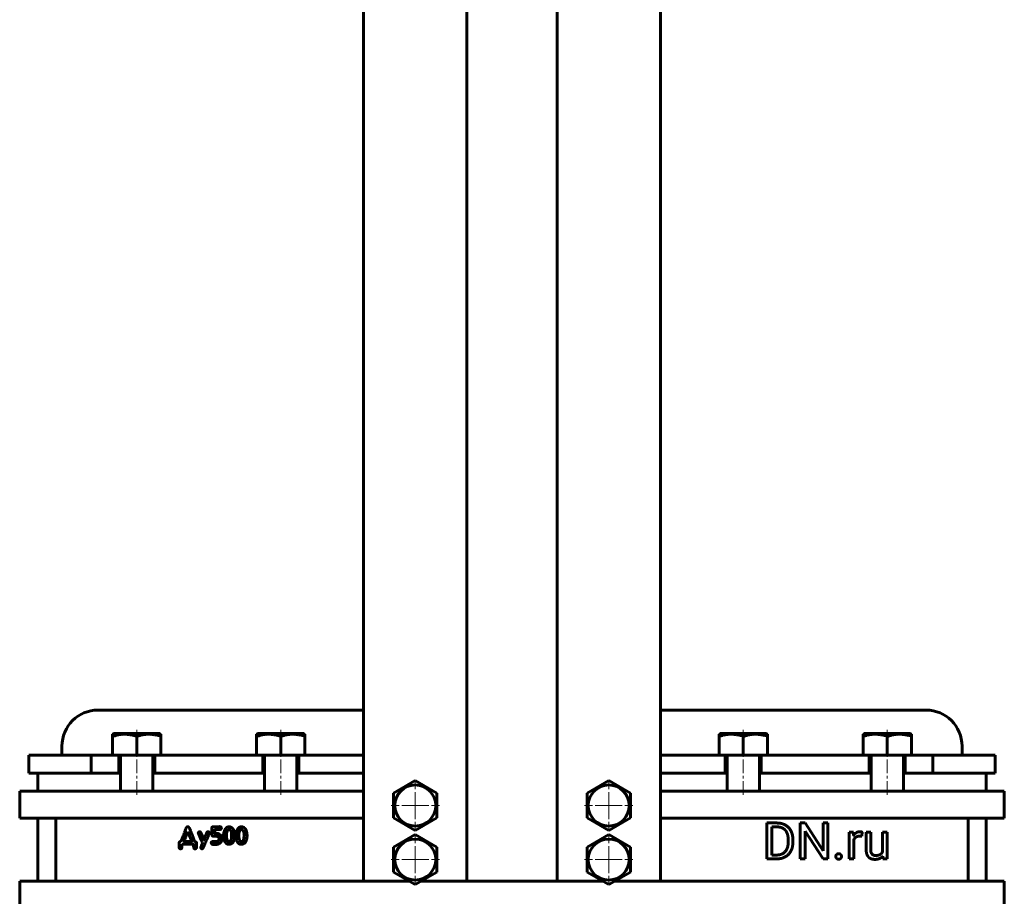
# Model space of a CAD drawing. Header units: millimetres. Extents: x -301 to 301, y -848 to 848.
# Tile 2 of 5: x -273 to 274, y -126 to 361. Entities that reach past the tile are written whole.
import ezdxf

# ---------------------------------------------------------------- set-up
doc = ezdxf.new("R2010")
doc.units = ezdxf.units.MM
doc.linetypes.add('K5LT_AXLED', pattern=[12, 7.5, -1.5, 1.5, -1.5])
doc.linetypes.add('K5LT_BASIC', pattern=[0])
doc.layers.add('Системный слой (1)', color=7, linetype='Continuous', true_color=0x6c6c6c)

# ---------------------------------------------------------------- blocks, each defined once
blk = doc.blocks.new('U29')
at = {"layer": 'Системный слой (1)', "color": 143, "linetype": 'K5LT_BASIC', "lineweight": 60, "true_color": 0x33acca}
for p, q in [((-138.5, -57.14), (-137.5, -57.14)), ((-119.5, -57.14), (-118.5, -57.14))]:
    blk.add_line(p, q, dxfattribs=at)
blk = doc.blocks.new('U30')
at = {"layer": 'Системный слой (1)', "color": 143, "linetype": 'K5LT_BASIC', "lineweight": 60, "true_color": 0x33acca}
for p, q in [((198.5, -57.14), (199.5, -57.14)), ((217.5, -57.14), (218.5, -57.14))]:
    blk.add_line(p, q, dxfattribs=at)
blk = doc.blocks.new('U32')
at = {"layer": 'Системный слой (1)', "color": 143, "linetype": 'K5LT_BASIC', "lineweight": 60, "true_color": 0x33acca}
for p, q in [((118.5, -57.14), (119.5, -57.14)), ((137.5, -57.14), (138.5, -57.14))]:
    blk.add_line(p, q, dxfattribs=at)
blk = doc.blocks.new('U33')
at = {"layer": 'Системный слой (1)', "color": 143, "linetype": 'K5LT_BASIC', "lineweight": 60, "true_color": 0x33acca}
for p, q in [((-25, 456.06), (-25, 537.86)), ((-25, -117.14), (-25, 399.75))]:
    blk.add_line(p, q, dxfattribs=at)
blk = doc.blocks.new('U34')
at = {"layer": 'Системный слой (1)', "color": 143, "linetype": 'K5LT_BASIC', "lineweight": 60, "true_color": 0x33acca}
for p, q in [((25, 452.96), (25, 537.86)), ((25, 429.97), (25, 429.97)), ((25, -117.14), (25, 399.75))]:
    blk.add_line(p, q, dxfattribs=at)
blk = doc.blocks.new('U35')
at = {"layer": 'Системный слой (1)', "color": 143, "linetype": 'K5LT_BASIC', "lineweight": 60, "true_color": 0x33acca}
for p, q in [((-218.5, -57.14), (-217.5, -57.14)), ((-199.5, -57.14), (-198.5, -57.14))]:
    blk.add_line(p, q, dxfattribs=at)
blk = doc.blocks.new('U37')
at = {"layer": 'Системный слой (1)', "color": 143, "linetype": 'K5LT_BASIC', "lineweight": 60, "true_color": 0x33acca}
for p, q in [((-118.5, -57.14), (-82.5, -57.14)), ((82.5, -57.14), (118.5, -57.14))]:
    blk.add_line(p, q, dxfattribs=at)
blk = doc.blocks.new('U38')
at = {"layer": 'Системный слой (1)', "color": 143, "linetype": 'K5LT_BASIC', "lineweight": 60, "true_color": 0x33acca}
for p, q in [((-82.5, 446.67), (-82.5, 537.86)), ((-82.5, -117.14), (-82.5, 414.03))]:
    blk.add_line(p, q, dxfattribs=at)
blk = doc.blocks.new('U40')
at = {"layer": 'Системный слой (1)', "color": 143, "linetype": 'K5LT_BASIC', "lineweight": 60, "true_color": 0x33acca}
for p, q in [((82.5, 446.67), (82.5, 537.86)), ((82.5, -117.14), (82.5, 414.03))]:
    blk.add_line(p, q, dxfattribs=at)
blk = doc.blocks.new('U45')
at = {"layer": 'Системный слой (1)', "color": 30, "linetype": 'K5LT_AXLED', "lineweight": 18, "true_color": 0xff8000}
for q in [(-53.75, -91.74), (-67.15, -105.14), (-40.35, -105.14), (-53.75, -118.54)]:
    blk.add_line((-53.75, -105.14), q, dxfattribs=at)
blk = doc.blocks.new('U46')
at = {"layer": 'Системный слой (1)', "color": 30, "linetype": 'K5LT_AXLED', "lineweight": 18, "true_color": 0xff8000}
for q in [(-53.75, -61.74), (-67.15, -75.14), (-40.35, -75.14), (-53.75, -88.54)]:
    blk.add_line((-53.75, -75.14), q, dxfattribs=at)
blk = doc.blocks.new('U51')
at = {"layer": 'Системный слой (1)', "color": 30, "linetype": 'K5LT_AXLED', "lineweight": 18, "true_color": 0xff8000}
for q in [(53.75, -91.74), (40.35, -105.14), (67.15, -105.14), (53.75, -118.54)]:
    blk.add_line((53.75, -105.14), q, dxfattribs=at)
blk = doc.blocks.new('U52')
at = {"layer": 'Системный слой (1)', "color": 30, "linetype": 'K5LT_AXLED', "lineweight": 18, "true_color": 0xff8000}
for q in [(53.75, -61.74), (40.35, -75.14), (67.15, -75.14), (53.75, -88.54)]:
    blk.add_line((53.75, -75.14), q, dxfattribs=at)

msp = doc.modelspace()

# ---------------------------------------------------------------- linework, layer by layer
at = {"layer": 'Системный слой (1)', "color": 143, "linetype": 'K5LT_BASIC', "lineweight": 60, "true_color": 0x33acca}
for p, q in [((-230, -22.14), (-82.5, -22.14)), ((82.5, -22.14), (230, -22.14)), ((-222, -35.53), (-221.32, -35.14)), ((-222, -36.74), (-222, -35.53)), ((-222, -47.14), (-222, -36.74)), ((-195.67, -35.14), (-221.32, -35.14)), ((-208.5, -47.14), (-208.5, -36.74)), ((-195, -35.53), (-195.67, -35.14)), ((-195, -35.53), (-195, -36.74)), ((-195, -47.14), (-195, -36.74)), ((-142, -35.53), (-141.32, -35.14)), ((-142, -36.74), (-142, -35.53)), ((-142, -47.14), (-142, -36.74)), ((-115.67, -35.14), (-141.32, -35.14)), ((-128.5, -47.14), (-128.5, -36.74)), ((-115, -35.53), (-115.67, -35.14)), ((-115, -35.53), (-115, -36.74)), ((-115, -47.14), (-115, -36.74)), ((115, -35.53), (115.68, -35.14)), ((115, -36.74), (115, -35.53)), ((115, -47.14), (115, -36.74)), ((141.33, -35.14), (115.68, -35.14)), ((128.5, -47.14), (128.5, -36.74)), ((142, -35.53), (141.33, -35.14)), ((142, -35.53), (142, -36.74)), ((142, -47.14), (142, -36.74)), ((195, -35.53), (195.68, -35.14)), ((195, -36.74), (195, -35.53)), ((195, -47.14), (195, -36.74)), ((221.33, -35.14), (195.68, -35.14)), ((208.5, -47.14), (208.5, -36.74)), ((222, -35.53), (221.33, -35.14)), ((222, -35.53), (222, -36.74)), ((222, -47.14), (222, -36.74)), ((-250, -47.14), (-250, -42.14)), ((250, -47.14), (250, -42.14)), ((-268.5, -57.14), (-268.5, -47.14)), ((-268.5, -47.14), (-233.86, -47.14)), ((-233.86, -57.14), (-233.86, -47.14)), ((-233.86, -47.14), (-218.5, -47.14)), ((-218.5, -47.14), (-208.5, -47.14)), ((-218.5, -57.14), (-218.5, -47.14)), ((-217.5, -47.74), (-217.5, -67.14)), ((-208.5, -47.14), (-198.5, -47.14)), ((-199.5, -47.74), (-199.5, -67.14)), ((-198.5, -57.14), (-198.5, -47.14)), ((-198.5, -47.14), (-138.5, -47.14)), ((-138.5, -47.14), (-128.5, -47.14)), ((-138.5, -57.14), (-138.5, -47.14)), ((-137.5, -47.74), (-137.5, -67.14)), ((-128.5, -47.14), (-118.5, -47.14)), ((-119.5, -47.74), (-119.5, -67.14)), ((-118.5, -47.14), (-82.5, -47.14)), ((-118.5, -57.14), (-118.5, -47.14)), ((82.5, -47.14), (118.5, -47.14)), ((118.5, -47.14), (128.5, -47.14)), ((118.5, -57.14), (118.5, -47.14)), ((119.5, -47.74), (119.5, -67.14)), ((128.5, -47.14), (138.5, -47.14)), ((137.5, -47.74), (137.5, -67.14)), ((138.5, -57.14), (138.5, -47.14)), ((138.5, -47.14), (198.5, -47.14)), ((198.5, -47.14), (208.5, -47.14)), ((198.5, -57.14), (198.5, -47.14)), ((199.5, -47.74), (199.5, -67.14)), ((208.5, -47.14), (218.5, -47.14)), ((217.5, -47.74), (217.5, -67.14)), ((218.5, -47.14), (233.86, -47.14)), ((218.5, -57.14), (218.5, -47.14)), ((233.86, -57.14), (233.86, -47.14)), ((233.86, -47.14), (268.5, -47.14)), ((268.5, -57.14), (268.5, -47.14)), ((-233.86, -57.14), (-268.5, -57.14)), ((-263.5, -67.14), (-263.5, -57.14)), ((-233.86, -57.14), (-218.5, -57.14)), ((-198.5, -57.14), (-138.5, -57.14)), ((138.5, -57.14), (198.5, -57.14)), ((218.5, -57.14), (233.86, -57.14)), ((268.5, -57.14), (233.86, -57.14)), ((263.5, -67.14), (263.5, -57.14)), ((-65.75, -68.22), (-53.75, -61.29)), ((-53.75, -61.29), (-41.75, -68.22)), ((41.75, -68.22), (53.75, -61.29)), ((53.75, -61.29), (65.75, -68.22)), ((-273.5, -67.14), (-263.5, -67.14)), ((-273.5, -82.14), (-273.5, -67.14)), ((-263.5, -67.14), (-82.5, -67.14)), ((-65.75, -82.07), (-65.75, -68.22)), ((-41.75, -68.22), (-41.75, -82.07)), ((41.75, -82.07), (41.75, -68.22)), ((65.75, -68.22), (65.75, -82.07)), ((82.5, -67.14), (263.5, -67.14)), ((263.5, -67.14), (273.5, -67.14)), ((273.5, -82.14), (273.5, -67.14)), ((-263.5, -82.14), (-273.5, -82.14)), ((-263.5, -82.14), (-263.5, -117.14)), ((-263.5, -82.14), (-82.5, -82.14)), ((-253.5, -82.14), (-253.5, -117.14)), ((-180.1, -86.93), (-180.34, -86.97)), ((-162.42, -86.88), (-165.87, -86.92)), ((-53.75, -89), (-65.75, -82.07)), ((-41.75, -82.07), (-53.75, -89)), ((53.75, -89), (41.75, -82.07)), ((65.75, -82.07), (53.75, -89)), ((82.5, -82.14), (263.5, -82.14)), ((141.63, -84.85), (141.63, -104.79)), ((147.27, -84.85), (141.63, -84.85)), ((144.27, -87.01), (144.27, -102.64)), ((147.27, -87.01), (144.27, -87.01)), ((162.79, -84.85), (160.15, -84.85)), ((160.15, -84.85), (160.15, -104.79)), ((172.87, -100.27), (162.79, -84.85)), ((175.49, -84.85), (172.87, -84.85)), ((172.87, -84.85), (172.87, -100.27)), ((175.49, -104.79), (175.49, -84.85)), ((253.5, -82.14), (253.5, -117.14)), ((273.5, -82.14), (263.5, -82.14)), ((263.5, -82.14), (263.5, -117.14)), ((-180.1, -89.71), (-180.15, -89.71)), ((-174.27, -90.44), (-174.27, -90.52)), ((-171.2, -94.09), (-172.5, -91.13)), ((-168.17, -90.44), (-168.17, -90.34)), ((-166.8, -87.88), (-166.8, -90.95)), ((-165.18, -90.3), (-165.18, -88.61)), ((-165.11, -88.53), (-162.49, -88.53)), ((-163.87, -90.61), (-164.92, -90.61)), ((-158.59, -91.23), (-158.62, -92)), ((-154.08, -91.82), (-154.08, -91.78)), ((-151.71, -91.23), (-151.75, -92)), ((-147.2, -91.82), (-147.2, -91.78)), ((-65.75, -98.22), (-53.75, -91.29)), ((-53.75, -91.29), (-41.75, -98.22)), ((41.75, -98.22), (53.75, -91.29)), ((53.75, -91.29), (65.75, -98.22)), ((162.79, -104.79), (162.79, -89.41)), ((162.79, -89.41), (172.83, -104.79)), ((187.28, -89.97), (187.28, -104.79)), ((189.75, -89.97), (187.28, -89.97)), ((189.8, -91.66), (189.75, -89.97)), ((194.43, -92.24), (194.45, -89.89)), ((199.29, -89.97), (196.75, -89.97)), ((196.75, -89.97), (196.75, -99.53)), ((199.29, -99.56), (199.29, -89.97)), ((205.87, -89.97), (205.87, -100.75)), ((208.42, -89.97), (205.87, -89.97)), ((208.42, -104.79), (208.42, -89.97)), ((-184.92, -95.86), (-184.92, -98.45)), ((-183.4, -96.7), (-183.11, -96.67)), ((-183.4, -98.41), (-183.4, -96.7)), ((-183.11, -96.67), (-177.9, -96.67)), ((-182.23, -95.06), (-182.2, -95.15)), ((-182.2, -95.15), (-178.06, -95.15)), ((-176.85, -96.82), (-176.85, -98.11)), ((-175.24, -98.19), (-175.24, -95.94)), ((-171.96, -95.86), (-172.21, -96.62)), ((-171.13, -94.09), (-171.2, -94.09)), ((-164.11, -95.1), (-166.26, -95.1)), ((-166.14, -96.73), (-164.03, -96.73)), ((-162.72, -93.41), (-162.72, -93.95)), ((-161.11, -93.8), (-161.11, -93.45)), ((-157.3, -95.11), (-156.96, -95.11)), ((-150.42, -95.11), (-150.08, -95.11)), ((-65.75, -112.07), (-65.75, -98.22)), ((-41.75, -98.22), (-41.75, -112.07)), ((41.75, -112.07), (41.75, -98.22)), ((65.75, -98.22), (65.75, -112.07)), ((153.45, -95.42), (153.45, -94.2)), ((156.06, -95.42), (156.06, -94.23)), ((189.82, -104.79), (189.82, -94.26)), ((-184.17, -99.21), (-184.14, -99.21)), ((-176.11, -99.21), (-176, -99.21)), ((-172.28, -99.14), (-172.18, -99.14)), ((144.27, -102.64), (147.03, -102.64)), ((205.94, -103.32), (206, -104.79)), ((141.63, -104.79), (144.27, -104.79)), ((144.27, -104.79), (147.03, -104.79)), ((160.15, -104.79), (162.79, -104.79)), ((172.83, -104.79), (175.49, -104.79)), ((187.28, -104.79), (189.82, -104.79)), ((206, -104.79), (208.42, -104.79)), ((-53.75, -119), (-65.75, -112.07)), ((-41.75, -112.07), (-53.75, -119)), ((53.75, -119), (41.75, -112.07)), ((65.75, -112.07), (53.75, -119)), ((-273.5, -117.14), (-263.5, -117.14)), ((-273.5, -132.14), (-273.5, -117.14)), ((-263.5, -117.14), (-82.5, -117.14)), ((-82.5, -117.14), (-56.97, -117.14)), ((-50.53, -117.14), (-25, -117.14)), ((-25, -117.14), (25, -117.14)), ((25, -117.14), (50.53, -117.14)), ((56.97, -117.14), (82.5, -117.14)), ((82.5, -117.14), (263.5, -117.14)), ((263.5, -117.14), (273.5, -117.14)), ((273.5, -132.14), (273.5, -117.14))]:
    msp.add_line(p, q, dxfattribs=at)
at = {"layer": 'Системный слой (1)', "color": 30, "linetype": 'K5LT_AXLED', "lineweight": 18, "true_color": 0xff8000}
for p, q in [((-208.5, -38.74), (-208.5, -33.14)), ((-128.5, -38.74), (-128.5, -33.14)), ((128.5, -38.74), (128.5, -33.14)), ((208.5, -38.74), (208.5, -33.14)), ((-208.5, -69.14), (-208.5, -45.14)), ((-128.5, -69.14), (-128.5, -45.14)), ((128.5, -69.14), (128.5, -45.14)), ((208.5, -69.14), (208.5, -45.14))]:
    msp.add_line(p, q, dxfattribs=at)
at = {"layer": 'Системный слой (1)', "color": 143, "linetype": 'K5LT_BASIC', "lineweight": 60, "true_color": 0x33acca}
for centre in [(-53.75, -75.14), (53.75, -75.14), (-53.75, -105.14), (53.75, -105.14)]:
    msp.add_circle(centre, 11.4, dxfattribs=at)
for centre, radius, start, end in [((-230, -42.14), 20, 90, 180), ((230, -42.14), 20, 0, 90), ((-218.1, -47.74), 0.6, 0, 90), ((-198.9, -47.74), 0.6, 90, 180), ((-138.1, -47.74), 0.6, 0, 90), ((-118.9, -47.74), 0.6, 90, 180), ((118.9, -47.74), 0.6, 0, 90), ((138.1, -47.74), 0.6, 90, 180), ((198.9, -47.74), 0.6, 0, 90), ((218.1, -47.74), 0.6, 90, 180)]:
    msp.add_arc(centre, radius, start, end, dxfattribs=at)
for points, degree, knots in [([(-208.5, -36.74), (-208.96, -36.59), (-209.64, -36.38), (-210.62, -36.12), (-211.3, -35.96), (-211.93, -35.84), (-212.57, -35.73), (-213.32, -35.63), (-214.2, -35.56), (-215.02, -35.53), (-215.8, -35.54), (-216.56, -35.58), (-217.29, -35.65), (-218.12, -35.76), (-219.27, -35.97), (-220.6, -36.3), (-221.58, -36.6), (-222, -36.74)], 3, [0, 0, 0, 0, 1.889793, 2.772286, 3.97396, 4.613199, 5.275973, 6.508307, 7.620707, 8.715255, 9.746093, 10.721757, 11.68135, 12.629021, 14.021816, 16.259909, 18, 18, 18, 18]), ([(-195, -36.74), (-195.46, -36.59), (-196.14, -36.38), (-197.12, -36.12), (-197.8, -35.96), (-198.43, -35.84), (-199.07, -35.73), (-199.82, -35.63), (-200.7, -35.56), (-201.52, -35.53), (-202.3, -35.54), (-203.06, -35.58), (-203.79, -35.65), (-204.62, -35.76), (-205.77, -35.97), (-207.1, -36.3), (-208.08, -36.6), (-208.5, -36.74)], 3, [0, 0, 0, 0, 1.889793, 2.772286, 3.97396, 4.613199, 5.275973, 6.508307, 7.620707, 8.715255, 9.746093, 10.721757, 11.68135, 12.629021, 14.021816, 16.259909, 18, 18, 18, 18]), ([(-128.5, -36.74), (-128.96, -36.59), (-129.64, -36.38), (-130.62, -36.12), (-131.3, -35.96), (-131.93, -35.84), (-132.57, -35.73), (-133.32, -35.63), (-134.2, -35.56), (-135.02, -35.53), (-135.8, -35.54), (-136.56, -35.58), (-137.29, -35.65), (-138.12, -35.76), (-139.27, -35.97), (-140.6, -36.3), (-141.58, -36.6), (-142, -36.74)], 3, [0, 0, 0, 0, 1.889793, 2.772286, 3.97396, 4.613199, 5.275973, 6.508307, 7.620707, 8.715255, 9.746093, 10.721757, 11.68135, 12.629021, 14.021816, 16.259909, 18, 18, 18, 18]), ([(-115, -36.74), (-115.46, -36.59), (-116.14, -36.38), (-117.12, -36.12), (-117.8, -35.96), (-118.43, -35.84), (-119.07, -35.73), (-119.82, -35.63), (-120.7, -35.56), (-121.52, -35.53), (-122.3, -35.54), (-123.06, -35.58), (-123.79, -35.65), (-124.62, -35.76), (-125.77, -35.97), (-127.1, -36.3), (-128.08, -36.6), (-128.5, -36.74)], 3, [0, 0, 0, 0, 1.889793, 2.772286, 3.97396, 4.613199, 5.275973, 6.508307, 7.620707, 8.715255, 9.746093, 10.721757, 11.68135, 12.629021, 14.021816, 16.259909, 18, 18, 18, 18]), ([(128.5, -36.74), (128.04, -36.59), (127.36, -36.38), (126.38, -36.12), (125.7, -35.96), (125.07, -35.84), (124.43, -35.73), (123.68, -35.63), (122.8, -35.56), (121.98, -35.53), (121.2, -35.54), (120.44, -35.58), (119.71, -35.65), (118.88, -35.76), (117.73, -35.97), (116.4, -36.3), (115.42, -36.6), (115, -36.74)], 3, [0, 0, 0, 0, 1.889793, 2.772286, 3.97396, 4.613199, 5.275973, 6.508307, 7.620707, 8.715255, 9.746093, 10.721757, 11.68135, 12.629021, 14.021816, 16.259909, 18, 18, 18, 18]), ([(142, -36.74), (141.54, -36.59), (140.86, -36.38), (139.88, -36.12), (139.2, -35.96), (138.57, -35.84), (137.93, -35.73), (137.18, -35.63), (136.3, -35.56), (135.48, -35.53), (134.7, -35.54), (133.94, -35.58), (133.21, -35.65), (132.38, -35.76), (131.23, -35.97), (129.9, -36.3), (128.92, -36.6), (128.5, -36.74)], 3, [0, 0, 0, 0, 1.889793, 2.772286, 3.97396, 4.613199, 5.275973, 6.508307, 7.620707, 8.715255, 9.746093, 10.721757, 11.68135, 12.629021, 14.021816, 16.259909, 18, 18, 18, 18]), ([(208.5, -36.74), (208.04, -36.59), (207.36, -36.38), (206.38, -36.12), (205.7, -35.96), (205.07, -35.84), (204.43, -35.73), (203.68, -35.63), (202.8, -35.56), (201.98, -35.53), (201.2, -35.54), (200.44, -35.58), (199.71, -35.65), (198.88, -35.76), (197.73, -35.97), (196.4, -36.3), (195.42, -36.6), (195, -36.74)], 3, [0, 0, 0, 0, 1.889793, 2.772286, 3.97396, 4.613199, 5.275973, 6.508307, 7.620707, 8.715255, 9.746093, 10.721757, 11.68135, 12.629021, 14.021816, 16.259909, 18, 18, 18, 18]), ([(222, -36.74), (221.54, -36.59), (220.86, -36.38), (219.88, -36.12), (219.2, -35.96), (218.57, -35.84), (217.93, -35.73), (217.18, -35.63), (216.3, -35.56), (215.48, -35.53), (214.7, -35.54), (213.94, -35.58), (213.21, -35.65), (212.38, -35.76), (211.23, -35.97), (209.9, -36.3), (208.92, -36.6), (208.5, -36.74)], 3, [0, 0, 0, 0, 1.889793, 2.772286, 3.97396, 4.613199, 5.275973, 6.508307, 7.620707, 8.715255, 9.746093, 10.721757, 11.68135, 12.629021, 14.021816, 16.259909, 18, 18, 18, 18]), ([(191.25, -90.21), (190.38, -90.72), (189.81, -91.65), (189.8, -91.66)], 2, [0, 0, 0, 1.967275, 2, 2, 2]), ([(189.82, -94.26), (190.08, -93.64), (190.98, -92.68), (192.32, -92.13), (193.2, -92.13)], 2, [0, 0, 0, 0.9573, 1.97865, 3, 3, 3])]:
    msp.add_open_spline(points, degree=degree, knots=knots, dxfattribs=at)
for points in [[(-180.34, -86.97), (-180.82, -86.97), (-181.4, -88.64)], [(-179, -88.26), (-179.37, -86.93), (-180.1, -86.93)], [(-165.87, -86.92), (-166.8, -86.92), (-166.8, -87.88)], [(-161.49, -87.69), (-161.49, -86.88), (-162.42, -86.88)], [(-158.26, -87.2), (-158.97, -87.57), (-159.59, -88.79)], [(-157.26, -86.94), (-157.89, -87.04), (-158.26, -87.2)], [(-154.45, -89.15), (-155.44, -86.94), (-157.26, -86.94)], [(-151.38, -87.2), (-152.1, -87.57), (-152.71, -88.79)], [(-150.38, -86.94), (-151.01, -87.04), (-151.38, -87.2)], [(-147.57, -89.15), (-148.56, -86.94), (-150.38, -86.94)], [(156.06, -94.23), (156.06, -92.07), (154.8, -88.6), (152.46, -86.15), (149.23, -84.85), (147.27, -84.85)], [(153.45, -94.2), (153.45, -92.49), (152.63, -89.82), (151.04, -87.97), (148.75, -87.01), (147.27, -87.01)], [(-181.4, -88.64), (-183.11, -93.01), (-183.99, -95.1)], [(-180.15, -89.71), (-182.23, -94.93), (-182.23, -95.06)], [(-177.98, -95.06), (-178.78, -92.88), (-180.1, -89.71)], [(-176.5, -94.61), (-177.18, -92.66), (-179, -88.26)], [(-173.52, -89.72), (-174.27, -89.85), (-174.27, -90.44)], [(-174.27, -90.52), (-174.12, -90.93), (-171.96, -95.86)], [(-172.5, -91.13), (-172.91, -89.72), (-173.52, -89.72)], [(-170.3, -92), (-171.13, -93.94), (-171.13, -94.09)], [(-170.69, -96.62), (-168.17, -90.65), (-168.17, -90.44)], [(-169.32, -89.87), (-169.52, -90.07), (-170.3, -92)], [(-168.78, -89.69), (-169.08, -89.69), (-169.32, -89.87)], [(-168.17, -90.34), (-168.31, -89.69), (-168.78, -89.69)], [(-166.8, -90.95), (-166.8, -92.22), (-165.8, -92.22)], [(-165.8, -92.22), (-163.53, -92.23), (-163.53, -92.34)], [(-165.18, -88.61), (-165.18, -88.54), (-165.11, -88.53)], [(-164.92, -90.61), (-165.18, -90.61), (-165.18, -90.3)], [(-161.57, -91.99), (-162.68, -90.61), (-163.87, -90.61)], [(-163.53, -92.34), (-162.72, -92.82), (-162.72, -93.41)], [(-162.49, -88.53), (-161.46, -88.43), (-161.46, -87.72)], [(-161.11, -93.45), (-161.11, -92.91), (-161.57, -91.99)], [(-161.46, -87.72), (-161.46, -87.69), (-161.49, -87.69)], [(-159.59, -88.79), (-160.21, -90.01), (-160.25, -91.71)], [(-160.25, -91.71), (-160.25, -93.13), (-159.85, -94.52)], [(-158.62, -92), (-158.47, -95.11), (-157.3, -95.11)], [(-157.22, -88.52), (-158.39, -88.52), (-158.59, -91.23)], [(-155.74, -91.78), (-155.74, -88.52), (-157.22, -88.52)], [(-156.45, -96.59), (-154.08, -95.79), (-154.08, -91.82)], [(-155.82, -93.08), (-155.74, -92.17), (-155.74, -91.78)], [(-154.08, -91.78), (-154.08, -90.58), (-154.45, -89.15)], [(-152.71, -88.79), (-153.33, -90.01), (-153.38, -91.71)], [(-153.38, -91.71), (-153.38, -93.13), (-152.97, -94.52)], [(-151.75, -92), (-151.6, -95.11), (-150.42, -95.11)], [(-150.34, -88.52), (-151.51, -88.52), (-151.71, -91.23)], [(-148.86, -91.78), (-148.86, -88.52), (-150.34, -88.52)], [(-149.57, -96.59), (-147.2, -95.79), (-147.2, -91.82)], [(-148.94, -93.08), (-148.86, -92.17), (-148.86, -91.78)], [(-147.2, -91.78), (-147.2, -90.58), (-147.57, -89.15)], [(193.32, -89.7), (192.12, -89.7), (191.25, -90.21)], [(193.2, -92.13), (193.56, -92.13), (194.12, -92.18), (194.43, -92.24)], [(193.95, -89.76), (193.6, -89.7), (193.32, -89.7)], [(194.45, -89.89), (194.31, -89.82), (193.95, -89.76)], [(-183.99, -95.1), (-184.92, -95.21), (-184.92, -95.86)], [(-184.92, -98.45), (-184.92, -99.1), (-184.17, -99.21)], [(-184.14, -99.21), (-183.4, -99.21), (-183.4, -98.41)], [(-178.06, -95.15), (-177.98, -95.15), (-177.98, -95.06)], [(-177.9, -96.67), (-176.85, -96.67), (-176.85, -96.82)], [(-176.85, -98.11), (-176.85, -99.21), (-176.11, -99.21)], [(-175.89, -95.22), (-176.3, -95.22), (-176.5, -94.61)], [(-176, -99.21), (-175.24, -99.21), (-175.24, -98.19)], [(-175.24, -95.94), (-175.24, -95.42), (-175.89, -95.22)], [(-172.21, -96.62), (-172.93, -98.35), (-172.93, -98.46)], [(-172.93, -98.46), (-172.8, -99.14), (-172.28, -99.14)], [(-171.99, -99.11), (-171.64, -99.11), (-170.69, -96.62)], [(-166.26, -95.1), (-167.07, -95.24), (-167.07, -95.83)], [(-167.07, -95.83), (-167.07, -96.66), (-166.14, -96.73)], [(-162.72, -93.95), (-163.11, -95.1), (-164.11, -95.1)], [(-164.03, -96.73), (-163.72, -96.73), (-162.84, -96.45)], [(-162.84, -96.45), (-161.11, -95.38), (-161.11, -93.8)], [(-159.85, -94.52), (-158.97, -96.7), (-157.26, -96.7)], [(-157.26, -96.7), (-156.78, -96.7), (-156.45, -96.59)], [(-156.96, -95.11), (-156.16, -95.11), (-155.82, -93.08)], [(-152.97, -94.52), (-152.09, -96.7), (-150.38, -96.7)], [(-150.38, -96.7), (-149.9, -96.7), (-149.57, -96.59)], [(-150.08, -95.11), (-149.28, -95.11), (-148.94, -93.08)], [(147.03, -102.64), (149.16, -102.64), (152.01, -100.84), (153.45, -97.6), (153.45, -95.42)], [(147.03, -104.79), (149.11, -104.79), (152.43, -103.49), (154.8, -101.05), (156.06, -97.58), (156.06, -95.42)], [(-172.18, -99.14), (-172.06, -99.14), (-171.99, -99.11)], [(180.32, -102.36), (179.92, -102.8), (179.92, -103.45)], [(179.92, -103.45), (179.92, -104.08), (180.32, -104.51)], [(181.49, -101.91), (180.72, -101.91), (180.32, -102.36)], [(182.66, -102.36), (182.26, -101.91), (181.49, -101.91)], [(183.07, -103.45), (183.07, -102.8), (182.66, -102.36)], [(182.66, -104.51), (183.07, -104.08), (183.07, -103.45)], [(196.75, -99.53), (196.75, -101.01), (197.1, -102.06)], [(197.1, -102.06), (197.45, -103.12), (198.1, -103.77)], [(198.1, -103.77), (198.74, -104.43), (199.64, -104.75)], [(199.51, -101.21), (199.29, -100.56), (199.29, -99.56)], [(201.01, -102.76), (200.52, -102.61), (199.74, -101.86), (199.51, -101.21)], [(202.01, -102.91), (201.49, -102.91), (201.01, -102.76)], [(204.57, -102.29), (203.63, -102.91), (202.01, -102.91)], [(204.31, -104.55), (205.3, -104.09), (205.94, -103.32)], [(205.87, -100.75), (205.45, -101.71), (204.57, -102.29)], [(180.32, -104.51), (180.72, -104.95), (181.49, -104.95)], [(181.49, -104.95), (182.26, -104.95), (182.66, -104.51)], [(199.64, -104.75), (200.53, -105.06), (201.62, -105.06)], [(201.62, -105.06), (203.2, -105.06), (204.31, -104.55)]]:
    msp.add_open_spline(points, degree=2, dxfattribs=at)

# ---------------------------------------------------------------- block references
at = {"layer": 'Системный слой (1)'}
for name in ['U38', 'U33', 'U34', 'U40', 'U35', 'U29', 'U37', 'U32', 'U30', 'U46', 'U52', 'U45', 'U51']:
    msp.add_blockref(name, (0, 0), dxfattribs=at)

doc.saveas('drawing.dxf')
